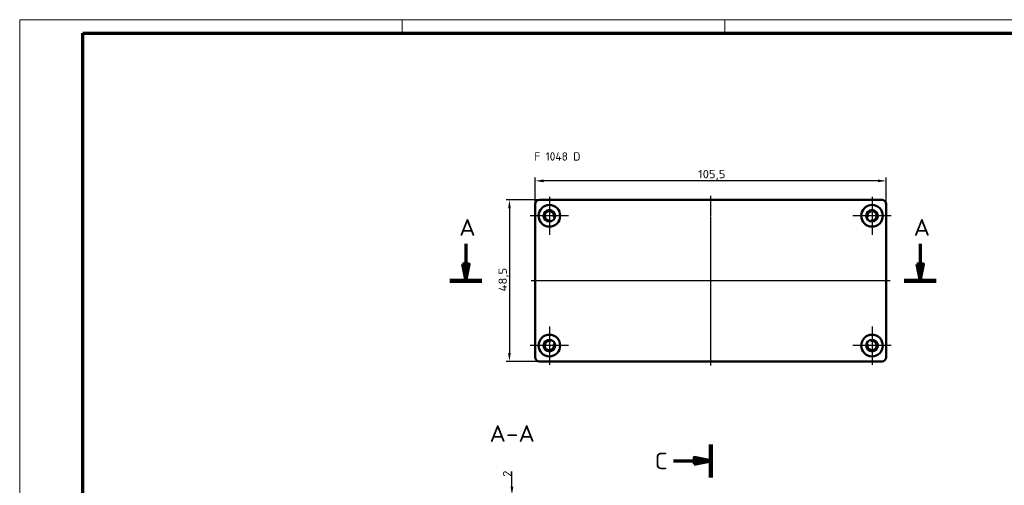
# Model space of a CAD drawing. Header units: millimetres. Extents: x 1 to 593, y 1 to 419.
# Tile 5 of 7: x 1 to 297, y 279 to 419. Entities that reach past the tile are written whole.
import ezdxf

# ---------------------------------------------------------------- set-up
doc = ezdxf.new("R2010")
doc.units = ezdxf.units.MM
doc.linetypes.add('CHAIN', pattern=[0.3543, 0.2362, -0.0295, 0.0591, -0.0295])
doc.linetypes.add('DASH_DOT', pattern=[0.37, 0.24, -0.06, 0.01, -0.06])
doc.layers.get('0').update_dxf_attribs({"lineweight": 25})
for name, color, linetype, lineweight in [('Bemaßung (ISO)', 1, 'Continuous', 25), ('Mittellinie (ISO)', 1, 'DASH_DOT', 25), ('Mittelpunktmarkierung (ISO)', 1, 'DASH_DOT', 25), ('Rahmen (ISO)', 7, 'Continuous', 70), ('Schnittlinie (ISO)', 3, 'CHAIN', 70), ('Sichtbar (ISO)', 7, 'Continuous', 50), ('Symbol (ISO)', 1, 'Continuous', 25)]:
    doc.layers.add(name, color=color, linetype=linetype, lineweight=lineweight)
doc.styles.add('2_5', font='isocpeur.ttf', dxfattribs={"width": 1.1})
doc.styles.add('5', font='isocpeur.ttf', dxfattribs={"width": 1.1})
doc.styles.add('Notiztext (DIN)', font='isocpeur.ttf', dxfattribs={"width": 1.1})
doc.dimstyles.new('Standard (DIN)', dxfattribs={"dimtxt": 2.5, "dimasz": 2.5, "dimexe": 1, "dimexo": 0, "dimgap": 0.2, "dimtad": 1, "dimdec": 6, "dimrnd": 1e-08, "dimtxsty": '2_5', "dimcen": 0.09, "dimdle": 7, "dimclrd": 256, "dimclre": 256, "dimclrt": 5, "dimadec": 6, "dimazin": 2, "dimtfac": 0.72, "dimtmove": 0, "dimatfit": 3, "dimfxl": 1, "dimtolj": 1, "dimlwd": -1, "dimlwe": -1, "dimarcsym": 0})

# ---------------------------------------------------------------- blocks, each defined once
blk = doc.blocks.new('2DTransSchnitt0')
at = {"layer": 'Schnittlinie (ISO)', "linetype": 'Continuous'}
for p, q in [((135.11, 351.64), (135.11, 345.56)), ((271.73, 351.64), (271.73, 345.56)), ((134.11, 345.56), (135.11, 340.56)), ((136.11, 345.56), (134.11, 345.56)), ((135.11, 345.56), (135.11, 340.56)), ((135.11, 340.56), (136.11, 345.56)), ((270.73, 345.56), (271.73, 340.56)), ((272.73, 345.56), (270.73, 345.56)), ((271.73, 345.56), (271.73, 340.56)), ((271.73, 340.56), (272.73, 345.56))]:
    blk.add_line(p, q, dxfattribs=at)
at = {"layer": 'Schnittlinie (ISO)', "linetype": 'Continuous', "lineweight": 140}
for p, q in [((130.32, 340.56), (139.9, 340.56)), ((266.94, 340.56), (276.52, 340.56))]:
    blk.add_line(p, q, dxfattribs=at)
at = {"layer": 'Schnittlinie (ISO)', "linetype": 'Continuous', "flags": 128}
for points in [[(134.11, 345.56), (135.11, 340.56), (136.11, 345.56), (134.11, 345.56)], [(270.73, 345.56), (271.73, 340.56), (272.73, 345.56), (270.73, 345.56)]]:
    blk.add_lwpolyline(points, dxfattribs=at)
at = {"layer": 'Schnittlinie (ISO)'}
for points in [[(134.11, 345.56), (135.11, 340.56), (136.11, 345.56), (134.11, 345.56)], [(270.73, 345.56), (271.73, 340.56), (272.73, 345.56), (270.73, 345.56)]]:
    blk.add_solid(points, dxfattribs=at)
at = {"layer": 'Schnittlinie (ISO)', "char_height": 5, "attachment_point": 7, "style": '5'}
for insert in [(133.11, 354.06), (269.73, 354.06)]:
    blk.add_mtext('A', dxfattribs=dict(at, insert=insert))
blk = doc.blocks.new('2DTransSchnitt1')
at = {"layer": 'Schnittlinie (ISO)', "linetype": 'Continuous', "lineweight": 140}
for p, q in [((208.74, 291.33), (208.74, 281.42)), ((208.74, 105.18), (208.74, 95.26))]:
    blk.add_line(p, q, dxfattribs=at)
at = {"layer": 'Schnittlinie (ISO)', "linetype": 'Continuous'}
for p, q in [((208.74, 286.38), (203.74, 287.38)), ((203.74, 287.38), (203.74, 285.38)), ((197.58, 286.38), (203.74, 286.38)), ((203.74, 286.38), (208.74, 286.38)), ((203.74, 285.38), (208.74, 286.38)), ((208.74, 100.22), (203.74, 101.22)), ((203.74, 101.22), (203.74, 99.22)), ((197.58, 100.22), (203.74, 100.22)), ((203.74, 100.22), (208.74, 100.22)), ((203.74, 99.22), (208.74, 100.22))]:
    blk.add_line(p, q, dxfattribs=at)
at = {"layer": 'Schnittlinie (ISO)', "linetype": 'Continuous', "flags": 128}
for points in [[(203.74, 285.38), (208.74, 286.38), (203.74, 287.38), (203.74, 285.38)], [(203.74, 99.22), (208.74, 100.22), (203.74, 101.22), (203.74, 99.22)]]:
    blk.add_lwpolyline(points, dxfattribs=at)
at = {"layer": 'Schnittlinie (ISO)'}
for points in [[(203.74, 285.38), (208.74, 286.38), (203.74, 287.38), (203.74, 285.38)], [(203.74, 99.22), (208.74, 100.22), (203.74, 101.22), (203.74, 99.22)]]:
    blk.add_solid(points, dxfattribs=at)
at = {"layer": 'Schnittlinie (ISO)', "char_height": 5, "attachment_point": 7, "style": '5'}
for insert in [(191.87, 283.88), (191.87, 97.72)]:
    blk.add_mtext('C', dxfattribs=dict(at, insert=insert))
blk = doc.blocks.new('*D8')
at = {"layer": 'Bemaßung (ISO)'}
for p, q in [((155.99, 363.56), (155.99, 371.56)), ((258.99, 370.56), (158.49, 370.56)), ((261.49, 363.56), (261.49, 371.56))]:
    blk.add_line(p, q, dxfattribs=at)
for points in [[(158.49, 370.97), (158.49, 370.14), (155.99, 370.56)], [(258.99, 370.97), (258.99, 370.14), (261.49, 370.56)]]:
    blk.add_solid(points, dxfattribs=at)
at = {"layer": 'Defpoints', "color": 0}
for p in [(155.99, 370.56), (155.99, 363.56), (261.49, 363.56)]:
    blk.add_point(p, dxfattribs=at)
at = {"layer": 'Bemaßung (ISO)', "color": 5, "insert": (204.95, 370.76), "char_height": 2.5, "attachment_point": 7, "style": '2_5'}
blk.add_mtext('\\A1;105,5', dxfattribs=at)
blk = doc.blocks.new('*D9')
at = {"layer": 'Bemaßung (ISO)'}
for p, q in [((157.24, 364.81), (147.24, 364.81)), ((148.24, 362.31), (148.24, 318.81)), ((157.24, 316.31), (147.24, 316.31))]:
    blk.add_line(p, q, dxfattribs=at)
for points in [[(147.82, 362.31), (148.65, 362.31), (148.24, 364.81)], [(147.82, 318.81), (148.65, 318.81), (148.24, 316.31)]]:
    blk.add_solid(points, dxfattribs=at)
at = {"layer": 'Defpoints', "color": 0}
for p in [(157.24, 364.81), (148.24, 316.31), (157.24, 316.31)]:
    blk.add_point(p, dxfattribs=at)
at = {"layer": 'Bemaßung (ISO)', "color": 5, "insert": (148.04, 337.32), "char_height": 2.5, "attachment_point": 7, "rotation": 90, "style": '2_5'}
blk.add_mtext('\\A1;48,5', dxfattribs=at)
blk = doc.blocks.new('*D26')
at = {"layer": 'Bemaßung (ISO)'}
for p, q in [((148.99, 278.65), (148.99, 283.17)), ((155.99, 276.15), (147.99, 276.15)), ((148.99, 274.15), (148.99, 276.15)), ((155.99, 274.15), (147.99, 274.15)), ((148.99, 271.65), (148.99, 269.15))]:
    blk.add_line(p, q, dxfattribs=at)
for points in [[(148.57, 278.65), (149.4, 278.65), (148.99, 276.15)], [(148.57, 271.65), (149.4, 271.65), (148.99, 274.15)]]:
    blk.add_solid(points, dxfattribs=at)
at = {"layer": 'Defpoints', "color": 0}
for p in [(155.99, 276.15), (148.99, 274.15), (155.99, 274.15)]:
    blk.add_point(p, dxfattribs=at)
at = {"layer": 'Bemaßung (ISO)', "color": 5, "insert": (148.79, 281.6), "char_height": 2.5, "attachment_point": 7, "rotation": 90, "style": '2_5'}
blk.add_mtext('\\A1;2', dxfattribs=at)
blk = doc.blocks.new('Ränder Bopla-A2-Rahmen')
at = {"layer": 'Rahmen (ISO)', "color": 1, "lineweight": 18}
for p, q in [((593, 419), (1, 419)), ((1, 419), (1, 1)), ((116, 419), (116, 415)), ((213, 419), (213, 415))]:
    blk.add_line(p, q, dxfattribs=at)
at = {"layer": 'Rahmen (ISO)', "color": 91, "lineweight": 70}
for p, q in [((20, 415), (589, 415)), ((20, 5), (20, 415))]:
    blk.add_line(p, q, dxfattribs=at)

msp = doc.modelspace()

# ---------------------------------------------------------------- linework, layer by layer
at = {"layer": 'Mittellinie (ISO)', "linetype": 'CHAIN'}
for p, q in [((208.7359818, 315.0561638), (208.7359818, 366.0561638)), ((262.7359818, 340.5561638), (154.7359818, 340.5561638))]:
    msp.add_line(p, q, dxfattribs=at)
at = {"layer": 'Mittelpunktmarkierung (ISO)', "linetype": 'CHAIN'}
for p, q in [((160.2359818, 365.8061638), (160.2359818, 354.3061638)), ((257.2359818, 365.8061638), (257.2359818, 354.3061638)), ((165.9859818, 360.0561638), (154.4859818, 360.0561638)), ((262.9859818, 360.0561638), (251.4859818, 360.0561638)), ((160.2359818, 326.8061638), (160.2359818, 315.3061638)), ((257.2359818, 326.8061638), (257.2359818, 315.3061638)), ((165.9859818, 321.0561638), (154.4859818, 321.0561638)), ((262.9859818, 321.0561638), (251.4859818, 321.0561638))]:
    msp.add_line(p, q, dxfattribs=at)
at = {"layer": 'Sichtbar (ISO)'}
for p, q in [((157.2359818, 364.8061638), (260.2359818, 364.8061638)), ((155.9859818, 317.5561638), (155.9859818, 363.5561638)), ((261.4859818, 363.5561638), (261.4859818, 317.5561638)), ((160.6079998, 358.346163), (160.5734448, 358.5049969)), ((161.7480632, 359.5728318), (161.9028949, 359.5233404)), ((255.5690687, 359.5233404), (255.7239004, 359.5728318)), ((256.8985188, 358.5049969), (256.8639639, 358.346163)), ((160.5734448, 322.6073307), (160.6079998, 322.7661645)), ((256.8639639, 322.7661645), (256.8985188, 322.6073307)), ((161.9028949, 321.5889871), (161.7480632, 321.5394957)), ((255.7239004, 321.5394957), (255.5690687, 321.5889871)), ((260.2359818, 316.3061638), (157.2359818, 316.3061638))]:
    msp.add_line(p, q, dxfattribs=at)
for centre, radius in [((160.2359818, 360.0561638), 3.25), ((160.2359818, 360.0561638), 1.75), ((257.2359818, 360.0561638), 3.25), ((257.2359818, 360.0561638), 1.75), ((160.2359818, 321.0561638), 3.25), ((160.2359818, 321.0561638), 1.75), ((257.2359818, 321.0561638), 3.25), ((257.2359818, 321.0561638), 1.75)]:
    msp.add_circle(centre, radius, dxfattribs=at)
for centre, radius, start, end in [((157.2359818, 363.5561638), 1.25, 90, 180), ((260.2359818, 363.5561638), 1.25, 0, 90), ((160.2359818, 360.0561638), 1.4, 349.454444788, 275.092933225), ((257.2359818, 360.0561638), 1.4, 264.907066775, 190.545555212), ((160.3780161, 358.4624805), 0.2, 12.273689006, 95.092933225), ((161.8089573, 359.7633362), 0.2, 169.454444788, 252.273689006), ((255.6630063, 359.7633362), 0.2, 287.726310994, 10.545555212), ((257.0939475, 358.4624805), 0.2, 84.907066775, 167.726310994), ((160.2359818, 321.0561638), 1.4, 84.907066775, 10.545555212), ((160.3780161, 322.649847), 0.2, 264.907066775, 347.726310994), ((161.8089573, 321.3489913), 0.2, 107.726310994, 190.545555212), ((255.6630063, 321.3489913), 0.2, 349.454444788, 72.273689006), ((257.2359818, 321.0561638), 1.4, 169.454444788, 95.092933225), ((257.0939475, 322.649847), 0.2, 192.273689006, 275.092933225), ((157.2359818, 317.5561638), 1.25, 180, 270), ((260.2359818, 317.5561638), 1.25, 270, 0)]:
    msp.add_arc(centre, radius, start, end, dxfattribs=at)

# ---------------------------------------------------------------- block references
msp.add_blockref('Ränder Bopla-A2-Rahmen', (0, 0))
at = {"layer": 'Schnittlinie (ISO)'}
for name in ['2DTransSchnitt0', '2DTransSchnitt1']:
    msp.add_blockref(name, (0, 0), dxfattribs=at)

# ---------------------------------------------------------------- texts
at = {"layer": 'Symbol (ISO)', "color": 5, "insert": (155.6996635, 379.1436643), "char_height": 2.5, "width": 14.826066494, "attachment_point": 1, "style": 'Notiztext (DIN)'}
msp.add_mtext('{\\fISOCPEUR|b0|i0;F 1048 D}', dxfattribs=at)
at = {"layer": 'Symbol (ISO)', "color": 3, "insert": (142.228212, 292.0955854), "char_height": 5, "attachment_point": 7, "style": '5'}
msp.add_mtext('A-A', dxfattribs=at)

# ---------------------------------------------------------------- dimensions: what is measured, and where the dimension line sits
at = {"layer": 'Bemaßung (ISO)'}
dim = msp.add_linear_dim(base=(155.9859818, 370.5561638), p1=(261.4859818, 363.5561638), p2=(155.9859818, 363.5561638), dimstyle='Standard (DIN)', override={"dimgap": 0.2, "dimdec": 6, "dimtol": 0, "dimlim": 0, "dimtp": 0, "dimtm": 0, "dimtdec": 2, "dimtofl": 0, "dimatfit": 1}, dxfattribs=at)
dim.commit()
dim.dimension.update_dxf_attribs({"geometry": '*D8', "text_midpoint": (208.7359818, 370.5561638), "dimtype": 160})
for base, p1, p2, angle, override, picture, middle in [((148.2359818, 316.3061638), (157.2359818, 364.8061638), (157.2359818, 316.3061638), 270, {"dimgap": 0.2, "dimdec": 6, "dimtol": 0, "dimlim": 0, "dimtp": 0, "dimtm": 0, "dimtdec": 2, "dimtofl": 0, "dimatfit": 1}, '*D9', (148.2359818, 340.5561638)), ((148.9859818, 274.1528761), (155.9859818, 276.1528761), (155.9859818, 274.1528761), 90, {"dimgap": 0.2, "dimdec": 6, "dimtol": 0, "dimlim": 0, "dimtp": 0, "dimtm": 0, "dimtdec": 2, "dimtofl": 1, "dimatfit": 1}, '*D26', (148.9859818, 282.282809))]:
    dim = msp.add_linear_dim(base=base, p1=p1, p2=p2, angle=angle, dimstyle='Standard (DIN)', override=override, dxfattribs=at)
    dim.commit()
    dim.dimension.update_dxf_attribs({"geometry": picture, "text_midpoint": middle, "dimtype": 160})

doc.saveas('drawing.dxf')
